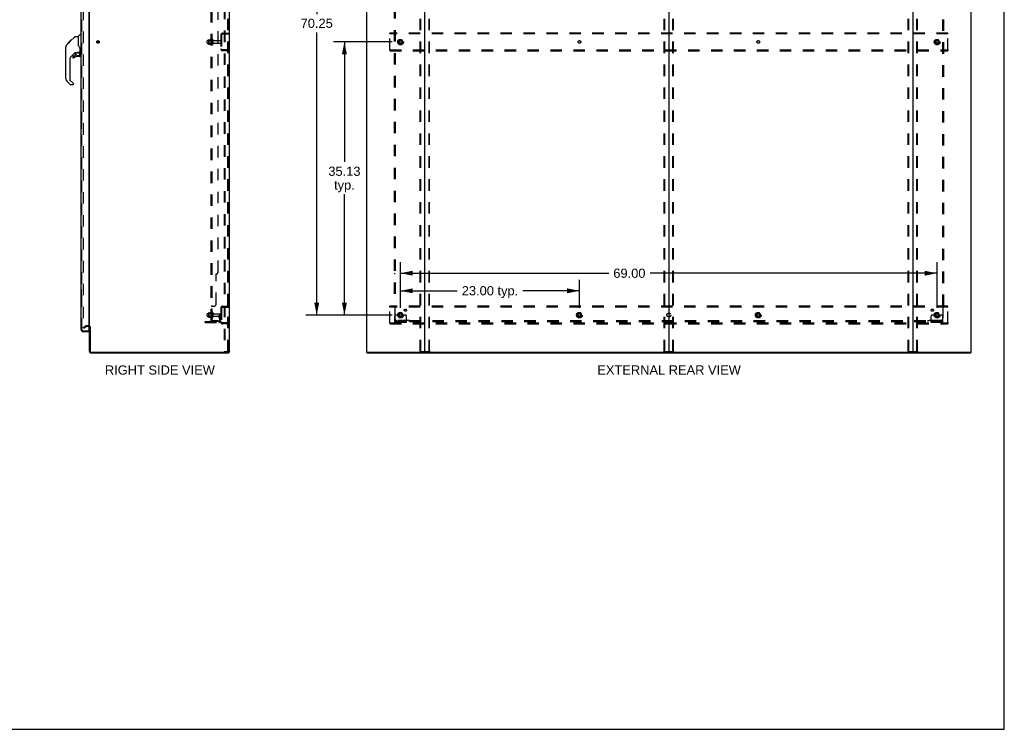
# Model space of a CAD drawing. Header units: inches. Extents: x 0 to 268, y 0 to 174.
# Tile 68 of 71: x 142 to 268, y 0 to 91. Entities that reach past the tile are written whole.
import ezdxf

# ---------------------------------------------------------------- set-up
doc = ezdxf.new("R2010")
doc.units = ezdxf.units.IN
doc.header["$LTSCALE"] = 14.749625
doc.header["$MEASUREMENT"] = 0
doc.linetypes.add('DOT', pattern=[0.2, 0.1, -0.1])
doc.linetypes.add('HIDDEN', pattern=[0.2, 0.1, -0.1])
doc.layers.get('0').update_dxf_attribs({"linetype": 'CONTINUOUS'})
for name, color, linetype in [('DEFAULT_2', 8, 'HIDDEN'), ('DIMENSIONS', 7, 'CONTINUOUS'), ('LEFTHAND_DOOR_ASSEMBLY', 7, 'CONTINUOUS'), ('RIGHTHAND_DOOR_ASSEMBLY', 7, 'CONTINUOUS'), ('SUBPANEL', 7, 'CONTINUOUS')]:
    doc.layers.add(name, color=color, linetype=linetype)
doc.styles.get("Standard").update_dxf_attribs({"font": 'arial.ttf'})
doc.dimstyles.new('DIMSTYLE_1', dxfattribs={"dimtxt": 1.183125, "dimasz": 1.5775, "dimexe": 0.09, "dimexo": 0.07, "dimgap": 0.0375, "dimtad": 0, "dimtih": 1, "dimtoh": 1, "dimzin": 4, "dimdsep": 46, "dimtxsty": 'Standard', "dimblk": '_FILLED', "dimblk1": '_FILLED', "dimblk2": '_FILLED', "dimcen": 0.09, "dimadec": 3, "dimazin": 1, "dimtfac": 1, "dimtdec": 3, "dimtofl": 0, "dimtmove": 0, "dimatfit": 3, "dimldrblk": '_FILLED', "dimfxl": 0, "dimtolj": 1, "dimtzin": 4, "dimarcsym": 0})

# ---------------------------------------------------------------- blocks, each defined once
blk = doc.blocks.new('_FILLED')
at = {"color": 0, "linetype": 'ByBlock'}
blk.add_solid([(0, 0), (-1, 0.2), (-1, -0.2)], dxfattribs=at)
blk = doc.blocks.new('*D2')
at = {"layer": 'DIMENSIONS', "color": 2, "linetype": 'Continuous'}
for p, q in [((149.55, 120.73), (151.73, 120.73)), ((166.18, 120.73), (164.01, 120.73))]:
    blk.add_line(p, q, dxfattribs=at)
at = {"layer": 'DIMENSIONS', "color": 2, "linetype": 'Continuous', "xscale": 1.5775, "yscale": 1.5775, "zscale": 1.5775, "rotation": 180}
blk.add_blockref('_FILLED', (149.55, 120.73), dxfattribs=at)
at = {"layer": 'DIMENSIONS', "color": 2, "linetype": 'Continuous', "xscale": 1.5775, "yscale": 1.5775, "zscale": 1.5775}
blk.add_blockref('_FILLED', (166.18, 120.73), dxfattribs=at)
at = {"layer": 'DIMENSIONS', "color": 2, "linetype": 'Continuous', "insert": (157.87, 121.32), "char_height": 1.1831, "width": 11.1011, "attachment_point": 2, "line_spacing_factor": 0.9}
blk.add_mtext('16.63 USABLE\\PDEPTH', dxfattribs=at)
blk = doc.blocks.new('*D3')
at = {"layer": 'DIMENSIONS', "color": 2, "linetype": 'Continuous'}
for p, q in [((190.53, 54.22), (190.53, 57.82)), ((213.53, 54.22), (213.53, 57.82)), ((190.53, 56.4), (197.82, 56.4)), ((213.53, 56.4), (206.25, 56.4))]:
    blk.add_line(p, q, dxfattribs=at)
at = {"layer": 'DIMENSIONS', "color": 2, "linetype": 'Continuous', "xscale": 1.5775, "yscale": 1.5775, "zscale": 1.5775, "rotation": 180}
blk.add_blockref('_FILLED', (190.53, 56.4), dxfattribs=at)
at = {"layer": 'DIMENSIONS', "color": 2, "linetype": 'Continuous', "xscale": 1.5775, "yscale": 1.5775, "zscale": 1.5775}
blk.add_blockref('_FILLED', (213.53, 56.4), dxfattribs=at)
at = {"layer": 'DIMENSIONS', "color": 2, "linetype": 'Continuous', "insert": (202.03, 57), "char_height": 1.183, "width": 7.2527, "attachment_point": 2, "line_spacing_factor": 0.9}
blk.add_mtext('23.00 typ.', dxfattribs=at)
blk = doc.blocks.new('*D4')
at = {"layer": 'DIMENSIONS', "color": 2, "linetype": 'Continuous'}
for p, q in [((189.43, 123.53), (178.33, 123.53)), ((179.75, 123.53), (179.75, 91.99)), ((179.75, 53.28), (179.75, 89.63)), ((189.43, 53.28), (178.33, 53.28))]:
    blk.add_line(p, q, dxfattribs=at)
at = {"layer": 'DIMENSIONS', "color": 2, "linetype": 'Continuous', "xscale": 1.5775, "yscale": 1.5775, "zscale": 1.5775}
for p, rotation in [((179.75, 123.53), 90), ((179.75, 53.28), 270)]:
    blk.add_blockref('_FILLED', p, dxfattribs=dict(at, rotation=rotation))
at = {"layer": 'DIMENSIONS', "color": 2, "linetype": 'Continuous', "insert": (179.75, 91.4), "char_height": 1.183, "width": 4.1343, "attachment_point": 2, "line_spacing_factor": 0.9}
blk.add_mtext('70.25', dxfattribs=at)
blk = doc.blocks.new('*D5')
at = {"layer": 'DIMENSIONS', "color": 2, "linetype": 'Continuous'}
for p, q in [((190.53, 54.22), (190.53, 60.08)), ((259.53, 54.22), (259.53, 60.08)), ((190.53, 58.66), (217.31, 58.66)), ((259.53, 58.66), (222.62, 58.66))]:
    blk.add_line(p, q, dxfattribs=at)
at = {"layer": 'DIMENSIONS', "color": 2, "linetype": 'Continuous', "xscale": 1.5775, "yscale": 1.5775, "zscale": 1.5775, "rotation": 180}
blk.add_blockref('_FILLED', (190.53, 58.66), dxfattribs=at)
at = {"layer": 'DIMENSIONS', "color": 2, "linetype": 'Continuous', "xscale": 1.5775, "yscale": 1.5775, "zscale": 1.5775}
blk.add_blockref('_FILLED', (259.53, 58.66), dxfattribs=at)
at = {"layer": 'DIMENSIONS', "color": 2, "linetype": 'Continuous', "insert": (219.96, 59.25), "char_height": 1.183, "width": 4.1343, "attachment_point": 2, "line_spacing_factor": 0.9}
blk.add_mtext('69.00', dxfattribs=at)
blk = doc.blocks.new('*D6')
at = {"layer": 'DIMENSIONS', "color": 2, "linetype": 'Continuous'}
for p, q in [((189.43, 88.41), (181.89, 88.41)), ((183.31, 88.41), (183.31, 72.97)), ((183.31, 53.28), (183.31, 68.82)), ((189.43, 53.28), (181.89, 53.28))]:
    blk.add_line(p, q, dxfattribs=at)
at = {"layer": 'DIMENSIONS', "color": 2, "linetype": 'Continuous', "xscale": 1.5775, "yscale": 1.5775, "zscale": 1.5775}
for p, rotation in [((183.31, 88.41), 90), ((183.31, 53.28), 270)]:
    blk.add_blockref('_FILLED', p, dxfattribs=dict(at, rotation=rotation))
at = {"layer": 'DIMENSIONS', "color": 2, "linetype": 'Continuous', "insert": (183.31, 72.37), "char_height": 1.183, "width": 4.1343, "attachment_point": 2, "line_spacing_factor": 0.9}
blk.add_mtext('35.13\\Ptyp.', dxfattribs=at)

msp = doc.modelspace()

# ---------------------------------------------------------------- linework, layer by layer
at = {"color": 7, "linetype": 'Continuous'}
for p, q in [((268.175, 0), (268.175, 173.525)), ((225.035, 128.263), (225.035, 48.551)), ((168.419, 48.511), (168.453, 48.511)), ((168.457, 48.511), (168.457, 48.407)), ((186.212, 48.511), (186.212, 48.407)), ((186.221, 48.511), (186.25, 48.511)), ((193.62, 48.511), (256.45, 48.511)), ((263.82, 48.511), (263.849, 48.511)), ((263.858, 48.511), (263.858, 48.407)), ((0, 0), (268.175, 0))]:
    msp.add_line(p, q, dxfattribs=at)
at = {"color": 3, "linetype": 'Continuous'}
for p, q in [((168.509, 128.303), (168.509, 48.511)), ((186.16, 128.303), (186.16, 48.511)), ((193.66, 48.551), (193.66, 128.263)), ((256.41, 128.263), (256.41, 48.551)), ((263.91, 48.511), (263.91, 128.303)), ((150.509, 51.855), (150.509, 124.959)), ((150.509, 48.654), (150.509, 51.803)), ((150.613, 51.814), (150.613, 48.654)), ((150.755, 48.511), (168.419, 48.511)), ((150.755, 48.407), (168.457, 48.407)), ((168.509, 48.511), (168.453, 48.511)), ((186.221, 48.511), (186.16, 48.511)), ((186.212, 48.407), (263.858, 48.407)), ((186.25, 48.511), (193.62, 48.511)), ((256.45, 48.511), (263.82, 48.511)), ((263.849, 48.511), (263.91, 48.511))]:
    msp.add_line(p, q, dxfattribs=at)
for centre, radius, start, end in [((150.366, 51.661), 0.142, 0, 63.51872), ((150.755, 48.654), 0.246, 180, 270), ((150.755, 48.654), 0.142, 180, 270), ((193.62, 48.551), 0.04, 270, 360), ((256.45, 48.551), 0.04, 180, 270)]:
    msp.add_arc(centre, radius, start, end, dxfattribs=at)
at = {"color": 7, "linetype": 'Continuous'}
for centre, radius, start, end in [((150.366, 51.661), 0.246, 35.32724, 51.92273), ((193.7, 48.551), 0.04, 180, 270), ((224.995, 48.551), 0.04, 270, 360), ((225.075, 48.551), 0.04, 180, 270), ((256.37, 48.551), 0.04, 270, 360)]:
    msp.add_arc(centre, radius, start, end, dxfattribs=at)
at = {"layer": 'DEFAULT_2', "color": 8, "linetype": 'HIDDEN'}
for p, q in [((167.83, 128.22), (167.83, 48.595)), ((167.934, 128.22), (167.934, 48.595)), ((168.331, 48.625), (168.331, 128.19)), ((168.405, 48.625), (168.405, 128.19)), ((193.056, 48.625), (193.056, 128.19)), ((193.129, 48.625), (193.129, 128.19)), ((194.19, 48.625), (194.19, 128.19)), ((194.264, 48.625), (194.264, 128.19)), ((224.431, 48.625), (224.431, 128.19)), ((224.504, 48.625), (224.504, 128.19)), ((225.565, 48.625), (225.565, 128.19)), ((225.639, 48.625), (225.639, 128.19)), ((255.806, 48.625), (255.806, 128.19)), ((255.879, 48.625), (255.879, 128.19)), ((256.94, 48.625), (256.94, 128.19)), ((257.014, 48.625), (257.014, 128.19)), ((149.696, 125.142), (149.696, 51.673)), ((165.844, 88.663), (165.844, 88.152)), ((165.854, 88.685), (166.082, 88.685)), ((166.11, 88.763), (166.11, 88.051)), ((166.18, 88.741), (166.18, 88.073)), ((166.305, 88.15), (166.305, 88.665)), ((166.415, 88.15), (166.415, 88.665)), ((167.405, 89.286), (167.405, 87.529)), ((167.509, 89.286), (167.509, 87.529)), ((167.651, 89.532), (168.405, 89.532)), ((167.651, 89.428), (168.405, 89.428)), ((167.733, 89.532), (167.733, 89.428)), ((189.16, 89.428), (189.16, 89.532)), ((260.91, 89.532), (189.16, 89.532)), ((189.16, 87.386), (189.16, 89.428)), ((260.91, 89.428), (189.16, 89.428)), ((190.372, 88.68), (190.217, 88.412)), ((190.689, 88.685), (190.38, 88.685)), ((190.852, 88.412), (190.698, 88.68)), ((259.372, 88.68), (259.217, 88.412)), ((259.689, 88.685), (259.38, 88.685)), ((259.852, 88.412), (259.698, 88.68)), ((260.91, 89.428), (260.91, 89.532)), ((260.91, 87.386), (260.91, 89.428)), ((165.68, 88.25), (165.68, 88.565)), ((165.71, 88.595), (166.305, 88.595)), ((165.71, 88.22), (166.305, 88.22)), ((165.864, 88.591), (165.844, 88.611)), ((165.864, 88.224), (165.844, 88.204)), ((165.854, 88.13), (166.082, 88.13)), ((166.16, 88.591), (165.864, 88.591)), ((165.864, 88.591), (165.864, 88.224)), ((166.16, 88.224), (165.864, 88.224)), ((166.16, 88.591), (166.18, 88.611)), ((166.16, 88.591), (166.16, 88.224)), ((166.16, 88.224), (166.18, 88.204)), ((166.477, 88.572), (167.375, 88.572)), ((166.477, 88.242), (167.375, 88.242)), ((168.405, 87.386), (167.651, 87.386)), ((167.733, 87.386), (167.733, 87.282)), ((189.16, 87.386), (189.16, 87.282)), ((189.16, 87.386), (260.91, 87.386)), ((190.217, 88.402), (190.372, 88.135)), ((190.689, 88.13), (190.38, 88.13)), ((190.698, 88.135), (190.852, 88.402)), ((259.217, 88.402), (259.372, 88.135)), ((259.689, 88.13), (259.38, 88.13)), ((259.698, 88.135), (259.852, 88.402)), ((260.91, 87.386), (260.91, 87.282)), ((168.405, 87.282), (167.651, 87.282)), ((189.16, 87.282), (260.91, 87.282)), ((165.68, 53.125), (165.68, 53.44)), ((165.71, 53.47), (166.305, 53.47)), ((165.844, 53.538), (165.844, 53.027)), ((165.864, 53.466), (165.844, 53.486)), ((165.854, 53.56), (166.082, 53.56)), ((166.16, 53.466), (165.864, 53.466)), ((165.864, 53.466), (165.864, 53.099)), ((166.11, 53.638), (166.11, 52.926)), ((166.16, 53.466), (166.18, 53.486)), ((166.16, 53.466), (166.16, 53.099)), ((166.18, 53.616), (166.18, 52.948)), ((166.305, 53.025), (166.305, 53.54)), ((166.415, 53.025), (166.415, 53.54)), ((166.477, 53.447), (167.375, 53.447)), ((167.211, 53.282), (167.301, 53.282)), ((167.211, 52.942), (167.211, 53.282)), ((167.301, 53.282), (167.405, 53.282)), ((167.301, 52.581), (167.301, 53.282)), ((167.315, 52.942), (167.315, 53.282)), ((167.405, 53.282), (167.366, 53.282)), ((167.405, 54.161), (167.405, 52.404)), ((167.509, 54.161), (167.509, 52.404)), ((167.651, 54.407), (168.405, 54.407)), ((167.651, 54.303), (168.405, 54.303)), ((167.733, 54.407), (167.733, 54.303)), ((189.16, 54.303), (189.16, 54.407)), ((260.91, 54.407), (189.16, 54.407)), ((189.16, 52.261), (189.16, 54.303)), ((260.91, 54.303), (189.16, 54.303)), ((189.999, 53.282), (189.91, 53.282)), ((190.12, 53.282), (189.999, 53.282)), ((190.36, 53.282), (190.12, 53.282)), ((190.372, 53.555), (190.217, 53.287)), ((190.217, 53.277), (190.372, 53.01)), ((190.689, 53.56), (190.38, 53.56)), ((190.852, 53.287), (190.698, 53.555)), ((190.698, 53.01), (190.852, 53.277)), ((190.71, 53.282), (190.949, 53.282)), ((191.071, 53.282), (190.949, 53.282)), ((191.16, 53.282), (191.071, 53.282)), ((213.372, 53.555), (213.217, 53.287)), ((213.217, 53.277), (213.372, 53.01)), ((213.689, 53.56), (213.38, 53.56)), ((213.852, 53.287), (213.698, 53.555)), ((213.698, 53.01), (213.852, 53.277)), ((236.372, 53.555), (236.217, 53.287)), ((236.217, 53.277), (236.372, 53.01)), ((236.689, 53.56), (236.38, 53.56)), ((236.852, 53.287), (236.698, 53.555)), ((236.698, 53.01), (236.852, 53.277)), ((258.999, 53.282), (258.91, 53.282)), ((259.12, 53.282), (258.999, 53.282)), ((259.36, 53.282), (259.12, 53.282)), ((259.372, 53.555), (259.217, 53.287)), ((259.217, 53.277), (259.372, 53.01)), ((259.689, 53.56), (259.38, 53.56)), ((259.852, 53.287), (259.698, 53.555)), ((259.698, 53.01), (259.852, 53.277)), ((259.71, 53.282), (259.949, 53.282)), ((260.071, 53.282), (259.949, 53.282)), ((260.16, 53.282), (260.071, 53.282)), ((260.91, 54.303), (260.91, 54.407)), ((260.91, 52.261), (260.91, 54.303)), ((165.405, 52.438), (167.158, 52.438)), ((165.405, 52.334), (165.405, 52.438)), ((165.405, 52.334), (167.158, 52.334)), ((165.652, 52.334), (165.652, 52.438)), ((165.71, 53.095), (166.305, 53.095)), ((165.864, 53.099), (165.844, 53.079)), ((165.854, 53.005), (166.082, 53.005)), ((166.16, 53.099), (165.864, 53.099)), ((165.908, 52.334), (165.908, 52.438)), ((166.16, 53.099), (166.18, 53.079)), ((166.477, 53.117), (167.375, 53.117)), ((167.315, 53.107), (167.211, 53.107)), ((167.232, 52.875), (167.281, 52.807)), ((167.317, 52.936), (167.366, 52.868)), ((168.405, 52.261), (167.651, 52.261)), ((168.405, 52.157), (167.651, 52.157)), ((167.733, 52.261), (167.733, 52.157)), ((189.16, 52.261), (260.91, 52.261)), ((189.16, 52.261), (189.16, 52.157)), ((189.16, 52.157), (260.91, 52.157)), ((189.785, 52.334), (189.785, 53.157)), ((191.285, 52.438), (189.785, 52.438)), ((191.285, 52.334), (189.785, 52.334)), ((190.032, 52.334), (190.032, 52.438)), ((190.288, 52.334), (190.288, 52.438)), ((190.689, 53.005), (190.38, 53.005)), ((190.782, 52.334), (190.782, 52.438)), ((191.038, 52.334), (191.038, 52.438)), ((191.285, 52.334), (191.285, 53.157)), ((213.689, 53.005), (213.38, 53.005)), ((236.689, 53.005), (236.38, 53.005)), ((258.785, 52.334), (258.785, 53.157)), ((260.285, 52.438), (258.785, 52.438)), ((260.285, 52.334), (258.785, 52.334)), ((259.032, 52.334), (259.032, 52.438)), ((259.288, 52.334), (259.288, 52.438)), ((259.689, 53.005), (259.38, 53.005)), ((259.782, 52.334), (259.782, 52.438)), ((260.038, 52.334), (260.038, 52.438)), ((260.285, 52.334), (260.285, 53.157)), ((260.91, 52.261), (260.91, 52.157)), ((149.696, 51.693), (150.036, 51.889)), ((149.748, 51.603), (149.696, 51.693)), ((149.748, 51.603), (150.088, 51.799)), ((150.366, 51.907), (150.105, 51.907)), ((150.366, 51.803), (150.105, 51.803)), ((167.83, 48.595), (168.31, 48.595)), ((168.31, 48.595), (168.384, 48.595)), ((193.077, 48.595), (194.242, 48.595)), ((224.452, 48.595), (225.617, 48.595)), ((255.827, 48.595), (256.992, 48.595))]:
    msp.add_line(p, q, dxfattribs=at)
for points in [[(149.696, 51.673), (149.696, 51.67), (149.697, 51.668), (149.697, 51.666), (149.698, 51.664), (149.699, 51.662)], [(149.714, 51.653), (149.712, 51.653), (149.71, 51.653), (149.708, 51.654), (149.706, 51.655), (149.705, 51.656), (149.703, 51.657), (149.701, 51.658), (149.7, 51.66), (149.699, 51.662)], [(149.721, 51.655), (149.72, 51.654), (149.718, 51.653), (149.716, 51.653), (149.714, 51.653), (149.714, 51.653)], [(168.331, 48.625), (168.33, 48.617), (168.328, 48.61), (168.325, 48.603), (168.321, 48.599), (168.316, 48.596), (168.31, 48.595)], [(168.405, 48.625), (168.404, 48.617), (168.402, 48.61), (168.399, 48.603), (168.394, 48.599), (168.389, 48.596), (168.384, 48.595)], [(193.077, 48.595), (193.071, 48.596), (193.066, 48.599), (193.062, 48.603), (193.059, 48.61), (193.057, 48.617), (193.056, 48.625)], [(193.129, 48.625), (193.13, 48.617), (193.132, 48.61), (193.136, 48.603), (193.14, 48.599), (193.145, 48.596), (193.151, 48.595)], [(194.169, 48.595), (194.175, 48.596), (194.179, 48.599), (194.184, 48.603), (194.187, 48.61), (194.189, 48.617), (194.19, 48.625)], [(194.264, 48.625), (194.263, 48.617), (194.261, 48.61), (194.257, 48.603), (194.253, 48.599), (194.248, 48.596), (194.242, 48.595)], [(224.452, 48.595), (224.446, 48.596), (224.441, 48.599), (224.437, 48.603), (224.434, 48.61), (224.432, 48.617), (224.431, 48.625)], [(224.504, 48.625), (224.505, 48.617), (224.507, 48.61), (224.511, 48.603), (224.515, 48.599), (224.52, 48.596), (224.526, 48.595)], [(225.544, 48.595), (225.55, 48.596), (225.554, 48.599), (225.559, 48.603), (225.562, 48.61), (225.564, 48.617), (225.565, 48.625)], [(225.639, 48.625), (225.638, 48.617), (225.636, 48.61), (225.632, 48.603), (225.628, 48.599), (225.623, 48.596), (225.617, 48.595)], [(255.827, 48.595), (255.821, 48.596), (255.816, 48.599), (255.812, 48.603), (255.809, 48.61), (255.807, 48.617), (255.806, 48.625)], [(255.879, 48.625), (255.88, 48.617), (255.882, 48.61), (255.886, 48.603), (255.89, 48.599), (255.895, 48.596), (255.901, 48.595)], [(256.919, 48.595), (256.925, 48.596), (256.929, 48.599), (256.934, 48.603), (256.937, 48.61), (256.939, 48.617), (256.94, 48.625)], [(257.014, 48.625), (257.013, 48.617), (257.011, 48.61), (257.007, 48.603), (257.003, 48.599), (256.998, 48.596), (256.992, 48.595)]]:
    msp.add_lwpolyline(points, dxfattribs=at)
for centre, radius in [((190.535, 88.407), 0.372), ((190.535, 88.407), 0.356), ((190.535, 88.407), 0.312), ((259.535, 88.407), 0.372), ((259.535, 88.407), 0.356), ((259.535, 88.407), 0.312), ((151.613, 88.407), 0.164), ((151.613, 88.407), 0.124), ((190.535, 88.407), 0.204), ((190.535, 88.407), 0.188), ((190.535, 88.407), 0.183), ((190.535, 88.407), 0.165), ((259.535, 88.407), 0.204), ((259.535, 88.407), 0.188), ((259.535, 88.407), 0.183), ((259.535, 88.407), 0.165), ((190.535, 53.282), 0.372), ((190.535, 53.282), 0.356), ((190.535, 53.282), 0.312), ((190.535, 53.282), 0.204), ((190.535, 53.282), 0.188), ((190.535, 53.282), 0.183), ((190.535, 53.282), 0.165), ((213.535, 53.282), 0.372), ((213.535, 53.282), 0.356), ((213.535, 53.282), 0.312), ((213.535, 53.282), 0.204), ((213.535, 53.282), 0.188), ((213.535, 53.282), 0.183), ((213.535, 53.282), 0.165), ((236.535, 53.282), 0.372), ((236.535, 53.282), 0.356), ((236.535, 53.282), 0.312), ((236.535, 53.282), 0.204), ((236.535, 53.282), 0.188), ((236.535, 53.282), 0.183), ((236.535, 53.282), 0.165), ((259.535, 53.282), 0.372), ((259.535, 53.282), 0.356), ((259.535, 53.282), 0.312), ((259.535, 53.282), 0.204), ((259.535, 53.282), 0.188), ((259.535, 53.282), 0.183), ((259.535, 53.282), 0.165)]:
    msp.add_circle(centre, radius, dxfattribs=at)
at = {"layer": 'DEFAULT_2', "color": 8, "linetype": 'DOT'}
for centre in [(190.535, 88.407), (213.535, 88.407), (236.535, 88.407), (259.535, 88.407), (190.535, 53.282), (213.535, 53.282), (236.535, 53.282), (259.535, 53.282)]:
    msp.add_circle(centre, 0.17, dxfattribs=at)
at = {"layer": 'DEFAULT_2', "color": 8, "linetype": 'HIDDEN'}
for centre, radius, start, end in [((165.854, 88.675), 0.01, 90, 174.80617), ((165.985, 88.663), 0.141, 174.79195, 180), ((166.063, 88.695), 0.01, 270, 336.03207), ((166.71, 88.407), 0.698, 149.33687, 156.03207), ((166.141, 88.741), 0.0384, 0, 145.55034), ((166.36, 88.665), 0.055, 360, 180), ((167.651, 89.286), 0.246, 90, 180), ((167.651, 89.286), 0.142, 90, 180), ((190.38, 88.675), 0.01, 90.01235, 149.98915), ((190.689, 88.675), 0.01, 30.01204, 89.98872), ((259.38, 88.675), 0.01, 90.01235, 149.98915), ((259.689, 88.675), 0.01, 30.01204, 89.98872), ((165.71, 88.565), 0.03, 90, 180.00001), ((165.71, 88.25), 0.03, 179.99999, 270), ((165.985, 88.152), 0.141, 180, 185.20805), ((165.854, 88.14), 0.01, 185.19383, 270), ((166.063, 88.12), 0.01, 23.96793, 90), ((166.71, 88.407), 0.698, 203.96793, 210.66313), ((166.141, 88.073), 0.0384, 214.44966, 360), ((166.36, 88.15), 0.055, 180, 0), ((166.477, 88.635), 0.0625, 180, 270), ((166.477, 88.18), 0.0625, 90, 180), ((167.375, 88.542), 0.03, 360, 90), ((167.375, 88.272), 0.03, 270, 0), ((167.651, 87.529), 0.246, 180, 270), ((167.651, 87.529), 0.142, 180, 270), ((190.226, 88.407), 0.01, 150.01268, 209.98829), ((190.38, 88.14), 0.01, 210.01204, 269.98872), ((190.689, 88.14), 0.01, 270.01235, 329.98915), ((190.844, 88.407), 0.01, 330.01268, 29.98829), ((259.226, 88.407), 0.01, 150.01268, 209.98829), ((259.38, 88.14), 0.01, 210.01204, 269.98872), ((259.689, 88.14), 0.01, 270.01235, 329.98915), ((259.844, 88.407), 0.01, 330.01268, 29.98829), ((165.71, 53.44), 0.03, 90, 180.00001), ((165.854, 53.55), 0.01, 90, 174.80617), ((165.985, 53.538), 0.141, 174.79195, 180), ((166.063, 53.57), 0.01, 270, 336.03207), ((166.71, 53.282), 0.698, 149.33687, 156.03207), ((166.141, 53.616), 0.0384, 0, 145.55034), ((166.36, 53.54), 0.055, 360, 180), ((166.477, 53.51), 0.0625, 180, 270), ((167.375, 53.417), 0.03, 360, 90), ((167.651, 54.161), 0.246, 90, 180), ((167.651, 54.161), 0.142, 90, 180), ((189.91, 53.157), 0.125, 90, 180), ((190.226, 53.282), 0.01, 150.01268, 209.98829), ((190.535, 53.282), 0.175, 180, 360), ((190.38, 53.55), 0.01, 90.01235, 149.98915), ((190.689, 53.55), 0.01, 30.01204, 89.98872), ((190.844, 53.282), 0.01, 330.01268, 29.98829), ((191.16, 53.157), 0.125, 0, 90), ((213.226, 53.282), 0.01, 150.01268, 209.98829), ((213.38, 53.55), 0.01, 90.01235, 149.98915), ((213.689, 53.55), 0.01, 30.01204, 89.98872), ((213.844, 53.282), 0.01, 330.01268, 29.98829), ((236.226, 53.282), 0.01, 150.01268, 209.98829), ((236.38, 53.55), 0.01, 90.01235, 149.98915), ((236.689, 53.55), 0.01, 30.01204, 89.98872), ((236.844, 53.282), 0.01, 330.01268, 29.98829), ((258.91, 53.157), 0.125, 90, 180), ((259.226, 53.282), 0.01, 150.01268, 209.98829), ((259.535, 53.282), 0.175, 180, 360), ((259.38, 53.55), 0.01, 90.01235, 149.98915), ((259.689, 53.55), 0.01, 30.01204, 89.98872), ((259.844, 53.282), 0.01, 330.01268, 29.98829), ((260.16, 53.157), 0.125, 0, 90), ((165.71, 53.125), 0.03, 179.99999, 270), ((165.985, 53.027), 0.141, 180, 185.20805), ((165.854, 53.015), 0.01, 185.19383, 270), ((166.063, 52.995), 0.01, 23.96793, 90), ((166.71, 53.282), 0.698, 203.96793, 210.66313), ((166.141, 52.948), 0.0384, 214.44966, 360), ((166.36, 53.025), 0.055, 180, 0), ((166.477, 53.055), 0.0625, 90, 180), ((167.158, 52.581), 0.246, 270, 360), ((167.158, 52.581), 0.142, 270, 360), ((167.325, 52.942), 0.114, 180, 215.75389), ((167.197, 52.746), 0.104, 0, 35.75389), ((167.325, 52.942), 0.01, 180, 215.75389), ((167.197, 52.746), 0.208, 0, 35.75389), ((167.375, 53.147), 0.03, 270, 0), ((167.651, 52.404), 0.246, 180, 270), ((167.651, 52.404), 0.142, 180, 270), ((190.38, 53.015), 0.01, 210.01204, 269.98872), ((190.689, 53.015), 0.01, 270.01235, 329.98915), ((213.38, 53.015), 0.01, 210.01204, 269.98872), ((213.689, 53.015), 0.01, 270.01235, 329.98915), ((236.38, 53.015), 0.01, 210.01204, 269.98872), ((236.689, 53.015), 0.01, 270.01235, 329.98915), ((259.38, 53.015), 0.01, 210.01204, 269.98872), ((259.689, 53.015), 0.01, 270.01235, 329.98915), ((150.105, 51.77), 0.137, 90, 120), ((150.105, 51.77), 0.033, 90, 120), ((150.366, 51.661), 0.246, 51.92273, 90), ((150.366, 51.661), 0.142, 63.51872, 90), ((150.366, 51.661), 0.246, 0, 35.32724)]:
    msp.add_arc(centre, radius, start, end, dxfattribs=at)
at = {"layer": 'LEFTHAND_DOOR_ASSEMBLY', "color": 8, "linetype": 'HIDDEN'}
for p, q in [((149.555, 51.404), (149.555, 125.411)), ((149.697, 51.261), (150.41, 51.261))]:
    msp.add_line(p, q, dxfattribs=at)
at = {"layer": 'LEFTHAND_DOOR_ASSEMBLY', "color": 7, "linetype": 'Continuous'}
for p, q in [((147.463, 87.701), (147.482, 87.721)), ((147.463, 87.224), (147.463, 87.701)), ((147.463, 87.224), (147.482, 87.205))]:
    msp.add_line(p, q, dxfattribs=at)
for centre, radius, start, end in [((147.915, 87.736), 0.433, 137.27268, 137.76144), ((148.467, 86.535), 0.0787, 90, 180), ((148.467, 86.416), 0.0787, 180, 309.5212), ((149.254, 86.614), 0.0787, 270, 360), ((149.136, 86.852), 0.197, 4.49984, 45), ((149.313, 87.09), 0.0197, 270, 360), ((147.876, 83.649), 0.394, 180, 225), ((148.106, 82.974), 0.0787, 225, 232.5), ((148.106, 82.974), 0.0787, 240, 247.5), ((148.106, 82.974), 0.0787, 255, 262.5), ((148.388, 82.974), 0.0787, 270, 347.64639)]:
    msp.add_arc(centre, radius, start, end, dxfattribs=at)
at = {"layer": 'LEFTHAND_DOOR_ASSEMBLY', "color": 8, "linetype": 'HIDDEN'}
msp.add_arc((149.697, 51.404), 0.142, 180, 270, dxfattribs=at)
at = {"layer": 'RIGHTHAND_DOOR_ASSEMBLY', "color": 3, "linetype": 'Continuous'}
for p, q in [((149.451, 51.404), (149.451, 125.411)), ((150.43, 125.533), (150.43, 51.281)), ((149.697, 51.157), (150.43, 51.157))]:
    msp.add_line(p, q, dxfattribs=at)
at = {"layer": 'RIGHTHAND_DOOR_ASSEMBLY', "color": 8, "linetype": 'HIDDEN'}
for p, q in [((149.555, 51.404), (149.555, 125.411)), ((149.697, 51.261), (150.41, 51.261))]:
    msp.add_line(p, q, dxfattribs=at)
at = {"layer": 'RIGHTHAND_DOOR_ASSEMBLY', "color": 7, "linetype": 'Continuous'}
for p, q in [((148.016, 88.449), (148.64, 89.073)), ((148.696, 89.096), (149.057, 89.096)), ((149.057, 89.096), (149.057, 87.992)), ((149.063, 89.102), (149.361, 89.4)), ((149.451, 89.411), (149.388, 89.411)), ((147.482, 83.649), (147.482, 87.752)), ((147.597, 88.029), (147.876, 88.308)), ((147.703, 88.203), (147.707, 88.206)), ((147.703, 88.203), (147.77, 88.203)), ((147.707, 88.206), (147.773, 88.206)), ((147.708, 88.207), (148.117, 88.617)), ((147.708, 88.207), (147.774, 88.207)), ((147.856, 88.288), (147.789, 88.288)), ((147.875, 88.308), (148.009, 88.441)), ((147.875, 88.375), (147.942, 88.375)), ((147.903, 88.335), (147.876, 88.308)), ((147.937, 88.369), (147.903, 88.335)), ((147.98, 88.413), (147.937, 88.369)), ((148.024, 88.457), (147.957, 88.457)), ((148.016, 88.449), (147.98, 88.413)), ((148.034, 88.533), (148.101, 88.533)), ((148.117, 88.617), (148.119, 88.619)), ((148.184, 88.617), (148.117, 88.617)), ((148.118, 88.617), (148.184, 88.617)), ((148.119, 88.619), (148.186, 88.619)), ((149.076, 88.001), (149.057, 88.054)), ((149.105, 87.935), (149.076, 88.001)), ((149.333, 87.069), (149.333, 87.475)), ((147.994, 86.115), (147.994, 83.563)), ((148.669, 87.034), (148.167, 86.533)), ((148.388, 86.535), (148.388, 86.416)), ((148.467, 86.614), (148.619, 86.614)), ((148.628, 86.617), (148.699, 86.689)), ((148.703, 87.024), (148.703, 86.698)), ((148.745, 87.029), (148.833, 87.029)), ((149.018, 87.071), (149.313, 87.071)), ((149.254, 86.535), (149.018, 86.535)), ((149.195, 87.071), (149.275, 86.991)), ((149.267, 86.983), (149.261, 86.977)), ((149.313, 86.852), (149.333, 86.852)), ((149.333, 86.614), (149.333, 86.852)), ((149.372, 87.029), (149.451, 87.029)), ((148.05, 82.918), (147.598, 83.371)), ((148.017, 83.508), (148.453, 83.072)), ((148.388, 82.895), (148.106, 82.895)), ((148.467, 83.039), (148.467, 82.974)), ((149.391, 78.142), (149.391, 77.172)), ((149.451, 78.157), (149.406, 78.157)), ((149.438, 78.057), (149.438, 77.257)), ((149.406, 77.157), (149.451, 77.157)), ((149.391, 56.642), (149.391, 55.672)), ((149.451, 56.657), (149.406, 56.657)), ((149.438, 56.557), (149.438, 55.757)), ((149.406, 55.657), (149.451, 55.657)), ((150.41, 51.261), (150.43, 51.261)), ((150.43, 51.261), (150.43, 51.157))]:
    msp.add_line(p, q, dxfattribs=at)
for points in [[(148.64, 89.073), (148.648, 89.08), (148.657, 89.086), (148.666, 89.09), (148.676, 89.093), (148.686, 89.095), (148.696, 89.096)], [(147.597, 88.029), (147.577, 88.008), (147.552, 87.975), (147.53, 87.94), (147.513, 87.903), (147.499, 87.864), (147.489, 87.824), (147.484, 87.783), (147.482, 87.752)], [(149.28, 87.646), (149.229, 87.719), (149.18, 87.797), (149.139, 87.868), (149.105, 87.935)], [(149.333, 87.475), (149.332, 87.499), (149.327, 87.533), (149.318, 87.567), (149.306, 87.599), (149.291, 87.628), (149.28, 87.646)], [(148.833, 87.029), (148.834, 87.029), (148.842, 87.03), (148.85, 87.032), (148.86, 87.035), (148.872, 87.039), (148.885, 87.044), (148.9, 87.049), (148.917, 87.055), (148.934, 87.059), (148.953, 87.064), (148.972, 87.067), (148.991, 87.069), (149.009, 87.07), (149.018, 87.071)], [(149.313, 86.852), (149.312, 86.866), (149.311, 86.879), (149.308, 86.893), (149.304, 86.906), (149.299, 86.919), (149.293, 86.932), (149.287, 86.944), (149.279, 86.956), (149.27, 86.967), (149.261, 86.977)], [(149.275, 86.991), (149.275, 86.991), (149.274, 86.99), (149.273, 86.989), (149.272, 86.988), (149.271, 86.987), (149.267, 86.983)], [(149.436, 78.093), (149.436, 78.088), (149.437, 78.082), (149.437, 78.076), (149.437, 78.07), (149.437, 78.063), (149.438, 78.057)], [(149.438, 77.257), (149.437, 77.251), (149.437, 77.245), (149.437, 77.239), (149.437, 77.233), (149.436, 77.227), (149.436, 77.221)], [(149.436, 56.593), (149.436, 56.588), (149.437, 56.582), (149.437, 56.576), (149.437, 56.57), (149.437, 56.563), (149.438, 56.557)], [(149.438, 55.757), (149.437, 55.751), (149.437, 55.745), (149.437, 55.739), (149.437, 55.733), (149.436, 55.727), (149.436, 55.721)]]:
    msp.add_lwpolyline(points, dxfattribs=at)
msp.add_circle((149.018, 86.83), 0.217, dxfattribs=at)
for centre, radius, start, end in [((149.077, 89.088), 0.0197, 135, 180), ((149.388, 89.372), 0.0394, 90, 135), ((147.915, 87.736), 0.433, 137.27268, 137.76144), ((148.585, 86.115), 0.591, 135, 180), ((148.467, 86.535), 0.0787, 90, 180), ((148.467, 86.416), 0.0787, 180, 309.5212), ((149.018, 85.748), 0.787, 90, 129.5212), ((148.745, 86.832), 0.197, 90, 135), ((148.619, 86.626), 0.0118, 270, 315), ((148.691, 86.698), 0.0118, 315, 360), ((149.254, 86.614), 0.0787, 270, 360), ((149.136, 86.852), 0.197, 0, 45), ((149.313, 87.09), 0.0197, 270, 360), ((149.372, 87.069), 0.0394, 180, 270), ((147.876, 83.649), 0.394, 180, 225), ((148.073, 83.563), 0.0787, 180, 225), ((148.106, 82.974), 0.0787, 225, 270), ((148.388, 82.974), 0.0787, 270, 360), ((148.419, 83.039), 0.0472, 0, 45), ((149.406, 78.142), 0.015, 90, 180), ((149.436, 78.142), 0.015, 0, 90), ((149.406, 77.172), 0.015, 180, 270), ((149.436, 77.172), 0.015, 270, 360), ((149.406, 56.642), 0.015, 90, 180), ((149.436, 56.642), 0.015, 0, 90), ((149.406, 55.672), 0.015, 180, 270), ((149.436, 55.672), 0.015, 270, 360)]:
    msp.add_arc(centre, radius, start, end, dxfattribs=at)
at = {"layer": 'RIGHTHAND_DOOR_ASSEMBLY', "color": 3, "linetype": 'Continuous'}
for centre, radius, start, end in [((149.697, 51.404), 0.246, 180, 270), ((150.41, 51.281), 0.02, 270, 360)]:
    msp.add_arc(centre, radius, start, end, dxfattribs=at)
at = {"layer": 'RIGHTHAND_DOOR_ASSEMBLY', "color": 8, "linetype": 'HIDDEN'}
msp.add_arc((149.697, 51.404), 0.142, 180, 270, dxfattribs=at)
at = {"layer": 'SUBPANEL', "color": 8, "linetype": 'HIDDEN'}
for p, q in [((166.18, 52.563), (166.18, 124.251)), ((166.305, 52.563), (166.305, 124.251)), ((189.691, 122.376), (189.691, 54.438)), ((189.816, 122.376), (189.816, 54.438)), ((260.253, 54.438), (260.253, 122.376)), ((260.378, 54.438), (260.378, 122.376)), ((167.055, 58.813), (167.055, 118.001)), ((166.305, 88.657), (166.18, 88.657)), ((166.305, 88.157), (166.18, 88.157)), ((166.805, 54.688), (166.805, 58.563)), ((189.816, 58.563), (189.691, 58.563)), ((260.253, 58.563), (260.378, 58.563)), ((166.305, 54.403), (166.18, 54.403)), ((166.305, 54.041), (166.18, 54.041)), ((166.305, 53.76), (166.18, 53.76)), ((166.305, 53.532), (166.18, 53.532)), ((166.192, 54.418), (166.189, 54.416)), ((166.234, 54.438), (166.555, 54.438)), ((189.691, 54.438), (189.857, 54.438)), ((189.797, 54.421), (189.804, 54.414)), ((189.816, 52.813), (189.816, 54.403)), ((260.213, 54.438), (260.378, 54.438)), ((260.253, 54.403), (260.253, 52.813)), ((166.305, 53.032), (166.18, 53.032)), ((166.305, 52.563), (166.18, 52.563)), ((166.234, 52.525), (166.33, 52.604)), ((166.417, 52.563), (167.055, 52.563)), ((167.055, 52.438), (166.417, 52.438)), ((166.805, 52.563), (166.805, 52.438)), ((167.055, 52.563), (167.055, 52.438)), ((191.656, 52.563), (190.066, 52.563)), ((191.691, 52.438), (191.691, 52.604)), ((191.691, 52.563), (258.378, 52.563)), ((191.691, 52.438), (258.378, 52.438)), ((195.816, 52.563), (195.816, 52.438)), ((254.253, 52.563), (254.253, 52.438)), ((258.378, 52.438), (258.378, 52.604)), ((258.396, 52.545), (258.403, 52.552)), ((260.003, 52.563), (258.414, 52.563))]:
    msp.add_line(p, q, dxfattribs=at)
for points in [[(166.199, 54.421), (166.196, 54.42), (166.192, 54.418), (166.189, 54.416), (166.187, 54.414), (166.184, 54.412), (166.182, 54.41), (166.181, 54.408), (166.18, 54.406), (166.18, 54.405), (166.18, 54.403)], [(166.187, 54.414), (166.184, 54.412), (166.182, 54.41), (166.181, 54.408), (166.18, 54.406), (166.18, 54.405), (166.18, 54.403)], [(166.214, 54.428), (166.207, 54.425), (166.203, 54.423), (166.199, 54.421)], [(166.234, 54.438), (166.232, 54.437), (166.229, 54.435), (166.226, 54.433), (166.222, 54.431), (166.218, 54.43), (166.214, 54.428)], [(166.232, 54.437), (166.229, 54.435), (166.226, 54.433)], [(166.319, 54.419), (166.315, 54.416), (166.313, 54.414), (166.311, 54.413), (166.309, 54.411), (166.307, 54.409), (166.306, 54.408), (166.305, 54.406), (166.305, 54.405), (166.305, 54.403)], [(166.311, 54.413), (166.309, 54.411), (166.307, 54.409), (166.306, 54.408), (166.305, 54.406), (166.305, 54.405), (166.305, 54.403)], [(166.33, 54.438), (166.331, 54.436), (166.331, 54.435), (166.331, 54.433), (166.33, 54.431), (166.33, 54.429), (166.329, 54.428), (166.328, 54.426), (166.326, 54.424), (166.325, 54.423), (166.323, 54.421), (166.321, 54.42), (166.319, 54.419)], [(166.331, 54.433), (166.33, 54.431), (166.33, 54.429), (166.329, 54.428), (166.328, 54.426), (166.326, 54.424), (166.325, 54.423), (166.323, 54.421)], [(166.33, 54.438), (166.331, 54.436), (166.331, 54.435)], [(189.777, 54.438), (189.78, 54.437), (189.782, 54.435), (189.784, 54.433), (189.787, 54.431), (189.789, 54.43), (189.79, 54.428), (189.792, 54.426), (189.794, 54.425), (189.796, 54.423), (189.797, 54.421)], [(189.804, 54.414), (189.806, 54.412), (189.808, 54.41), (189.81, 54.408), (189.812, 54.406), (189.814, 54.405), (189.816, 54.403)], [(189.83, 54.413), (189.827, 54.411), (189.825, 54.409), (189.822, 54.408), (189.82, 54.406), (189.818, 54.405), (189.816, 54.403)], [(189.857, 54.438), (189.856, 54.436), (189.855, 54.435), (189.854, 54.433), (189.853, 54.431), (189.852, 54.429), (189.851, 54.428), (189.849, 54.426), (189.847, 54.424), (189.845, 54.423), (189.844, 54.421), (189.842, 54.42), (189.839, 54.419), (189.837, 54.417), (189.835, 54.416), (189.83, 54.413)], [(260.213, 54.438), (260.213, 54.436), (260.214, 54.435), (260.215, 54.433), (260.216, 54.431), (260.217, 54.429), (260.219, 54.428), (260.22, 54.426), (260.222, 54.424), (260.224, 54.423), (260.226, 54.421), (260.228, 54.42), (260.23, 54.419), (260.232, 54.417), (260.235, 54.416)], [(260.235, 54.416), (260.24, 54.413), (260.242, 54.411), (260.245, 54.409), (260.247, 54.408), (260.25, 54.406), (260.252, 54.405), (260.253, 54.403)], [(260.267, 54.416), (260.265, 54.414), (260.263, 54.412), (260.261, 54.41), (260.259, 54.408), (260.257, 54.406), (260.255, 54.405), (260.253, 54.403)], [(260.292, 54.438), (260.29, 54.437), (260.287, 54.435), (260.285, 54.433), (260.283, 54.431), (260.281, 54.43), (260.279, 54.428), (260.277, 54.426), (260.276, 54.425), (260.274, 54.423), (260.272, 54.421), (260.267, 54.416)], [(166.203, 52.543), (166.199, 52.545), (166.196, 52.546), (166.192, 52.548), (166.189, 52.55), (166.187, 52.552), (166.184, 52.554), (166.182, 52.556), (166.181, 52.558), (166.18, 52.56), (166.18, 52.562), (166.18, 52.563)], [(166.234, 52.525), (166.232, 52.527), (166.229, 52.53), (166.226, 52.532), (166.222, 52.534), (166.218, 52.536), (166.214, 52.538), (166.211, 52.54), (166.203, 52.543)], [(166.309, 52.586), (166.309, 52.586), (166.309, 52.586), (166.309, 52.586), (166.309, 52.586), (166.308, 52.586), (166.308, 52.586), (166.307, 52.585), (166.307, 52.585), (166.306, 52.585), (166.306, 52.584), (166.305, 52.584), (166.304, 52.584), (166.304, 52.583), (166.303, 52.583), (166.302, 52.583), (166.302, 52.582), (166.301, 52.582), (166.3, 52.582), (166.3, 52.581), (166.299, 52.581), (166.298, 52.58), (166.297, 52.58), (166.297, 52.58), (166.296, 52.579), (166.295, 52.579), (166.294, 52.579), (166.293, 52.578), (166.292, 52.578), (166.292, 52.577), (166.291, 52.577), (166.29, 52.577), (166.289, 52.576), (166.288, 52.576), (166.287, 52.575), (166.286, 52.575), (166.285, 52.575), (166.284, 52.574), (166.283, 52.574), (166.282, 52.573), (166.281, 52.573), (166.28, 52.573), (166.279, 52.572), (166.278, 52.572), (166.277, 52.571), (166.276, 52.571), (166.275, 52.571), (166.274, 52.57), (166.273, 52.57), (166.272, 52.57), (166.271, 52.569), (166.27, 52.569), (166.269, 52.569), (166.268, 52.568), (166.267, 52.568), (166.266, 52.568), (166.265, 52.568), (166.264, 52.567), (166.263, 52.567), (166.262, 52.567), (166.261, 52.566), (166.26, 52.566), (166.259, 52.566), (166.258, 52.566), (166.257, 52.566), (166.256, 52.565), (166.255, 52.565), (166.254, 52.565), (166.253, 52.565), (166.253, 52.565), (166.252, 52.564), (166.251, 52.564), (166.25, 52.564), (166.249, 52.564), (166.248, 52.564), (166.248, 52.564), (166.247, 52.564), (166.246, 52.563), (166.246, 52.563), (166.246, 52.563), (166.245, 52.563)], [(166.245, 52.563), (166.245, 52.563), (166.245, 52.563)], [(166.245, 52.563), (166.245, 52.563), (166.245, 52.563), (166.246, 52.563), (166.246, 52.563), (166.247, 52.563), (166.247, 52.563), (166.248, 52.563)], [(166.323, 52.591), (166.319, 52.587), (166.317, 52.585), (166.315, 52.582), (166.313, 52.58), (166.311, 52.577), (166.309, 52.575), (166.307, 52.572), (166.306, 52.57), (166.305, 52.567), (166.305, 52.565), (166.305, 52.563)], [(166.305, 52.583), (166.306, 52.584), (166.306, 52.584), (166.307, 52.585), (166.307, 52.585), (166.308, 52.585), (166.308, 52.586), (166.308, 52.586), (166.309, 52.586), (166.309, 52.586), (166.309, 52.586)], [(166.33, 52.604), (166.331, 52.604), (166.331, 52.603), (166.331, 52.602), (166.33, 52.601), (166.33, 52.599), (166.329, 52.598), (166.328, 52.596), (166.326, 52.595), (166.325, 52.593), (166.323, 52.591)], [(191.668, 52.582), (191.665, 52.577), (191.664, 52.575), (191.662, 52.572), (191.66, 52.57), (191.659, 52.567), (191.657, 52.565), (191.656, 52.563)], [(191.669, 52.55), (191.667, 52.552), (191.665, 52.554), (191.663, 52.556), (191.661, 52.558), (191.659, 52.56), (191.657, 52.562), (191.656, 52.563)], [(191.691, 52.604), (191.689, 52.604), (191.687, 52.603), (191.685, 52.602), (191.684, 52.601), (191.682, 52.599), (191.68, 52.598), (191.679, 52.596), (191.677, 52.595), (191.675, 52.593), (191.674, 52.591), (191.673, 52.589), (191.671, 52.587), (191.67, 52.585), (191.668, 52.582)], [(191.691, 52.525), (191.689, 52.527), (191.687, 52.53), (191.686, 52.532), (191.684, 52.534), (191.682, 52.536), (191.681, 52.538), (191.679, 52.54), (191.677, 52.541), (191.676, 52.543), (191.674, 52.545), (191.669, 52.55)], [(258.378, 52.604), (258.38, 52.604), (258.382, 52.603), (258.384, 52.602), (258.386, 52.601), (258.388, 52.599), (258.389, 52.598), (258.391, 52.596), (258.393, 52.595), (258.394, 52.593), (258.395, 52.591), (258.397, 52.589), (258.398, 52.587), (258.4, 52.585), (258.401, 52.582), (258.404, 52.577)], [(258.378, 52.525), (258.38, 52.527), (258.382, 52.53), (258.384, 52.532), (258.385, 52.534), (258.387, 52.536), (258.389, 52.538), (258.391, 52.54), (258.392, 52.541), (258.394, 52.543), (258.396, 52.545)], [(258.403, 52.552), (258.405, 52.554), (258.407, 52.556), (258.409, 52.558), (258.411, 52.56), (258.412, 52.562), (258.414, 52.563)], [(258.404, 52.577), (258.406, 52.575), (258.407, 52.572), (258.409, 52.57), (258.411, 52.567), (258.412, 52.565), (258.414, 52.563)]]:
    msp.add_lwpolyline(points, dxfattribs=at)
for centre, radius in [((190.535, 88.407), 0.25), ((259.535, 88.407), 0.25), ((190.535, 53.282), 0.25), ((191.153, 53.901), 0.141), ((213.535, 53.282), 0.25), ((225.035, 53.282), 0.25), ((236.535, 53.282), 0.25), ((258.916, 53.901), 0.141), ((259.535, 53.282), 0.25)]:
    msp.add_circle(centre, radius, dxfattribs=at)
for centre, radius, start, end in [((166.805, 58.813), 0.25, 270, 360), ((166.555, 54.688), 0.25, 270, 360), ((166.417, 52.675), 0.237, 180, 270), ((166.417, 52.675), 0.112, 180, 270), ((190.066, 52.813), 0.25, 180, 270), ((260.003, 52.813), 0.25, 270, 360)]:
    msp.add_arc(centre, radius, start, end, dxfattribs=at)

# ---------------------------------------------------------------- texts
at = {"layer": 'DIMENSIONS', "color": 2, "linetype": 'Continuous', "char_height": 1.18312, "attachment_point": 2, "line_spacing_factor": 0.9}
for s, insert, width in [('RIGHT SIDE VIEW', (159.578, 46.801), 14.10954), ('EXTERNAL REAR VIEW', (225.064, 46.812), 18.4198)]:
    msp.add_mtext(s, dxfattribs=dict(at, insert=insert, width=width))

# ---------------------------------------------------------------- dimensions: what is measured, and where the dimension line sits
at = {"layer": 'DIMENSIONS', "color": 2, "linetype": 'Continuous'}
dim = msp.add_linear_dim(base=(179.753, 123.532), p1=(189.5, 53.282), p2=(189.5, 123.532), angle=90, dimstyle='DIMSTYLE_1', dxfattribs=at)
dim.commit()
dim.dimension.update_dxf_attribs({"geometry": '*D4', "text_midpoint": (179.757, 90.804), "dimtype": 160})
for base, p1, p2, text, picture, middle in [((166.179842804, 120.732575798), (149.554842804, 51.261162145), (166.179842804, 54.438412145), '<> USABLE\\PDEPTH', '*D2', (157.867342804, 119.845232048)), ((213.535, 56.405), (190.535, 54.151), (213.535, 54.151), '<> typ.', '*D3', (202.035, 56.405))]:
    dim = msp.add_linear_dim(base=base, p1=p1, p2=p2, text=text, dimstyle='DIMSTYLE_1', dxfattribs=at)
    dim.commit()
    dim.dimension.update_dxf_attribs({"geometry": picture, "text_midpoint": middle, "dimtype": 160})
dim = msp.add_linear_dim(base=(183.313658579, 53.282162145), p1=(189.500481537, 88.407162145), p2=(189.500481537, 53.282162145), angle=270, text='<>\\Ptyp.', dimstyle='DIMSTYLE_1', dxfattribs=at)
dim.commit()
dim.dimension.update_dxf_attribs({"geometry": '*D6', "text_midpoint": (183.313658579, 70.895178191), "dimtype": 160})
dim = msp.add_linear_dim(base=(259.535, 58.661), p1=(190.535, 54.151), p2=(259.535, 54.151), dimstyle='DIMSTYLE_1', dxfattribs=at)
dim.commit()
dim.dimension.update_dxf_attribs({"geometry": '*D5', "text_midpoint": (219.955, 58.654), "dimtype": 160})

doc.saveas('drawing.dxf')
